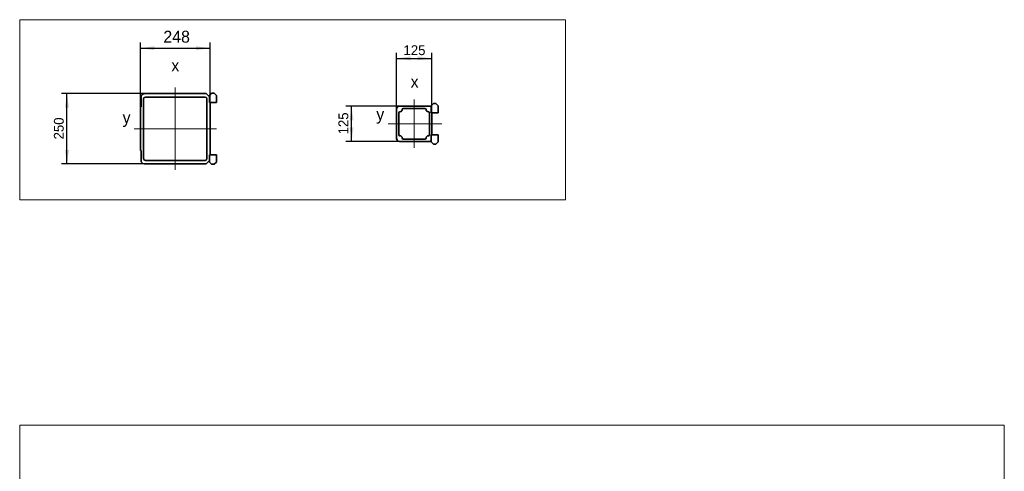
# Model space of a CAD drawing. Header units: millimetres. Extents: x 21 to 401, y 28 to 281.
# Tile 14 of 14: x 226 to 401, y 185 to 265. Entities that reach past the tile are written whole.
import ezdxf

# ---------------------------------------------------------------- set-up
doc = ezdxf.new("R2010")
doc.units = ezdxf.units.MM
doc.linetypes.add('SLD-Durchgehend', pattern=[0])
doc.linetypes.add('SLD-Punktstrich', pattern=[19.05, 15.24, -1.27, 1.27, -1.27])
doc.layers.add('KOPF', color=7, linetype='SLD-Durchgehend')
doc.styles.add('SLDTEXTSTYLE0', font='Gill Sans MT Pro Medium')
doc.styles.add('SLDTEXTSTYLE2', font='GIL_____.TTF')
doc.dimstyles.new('SLDDIMSTYLE5', dxfattribs={"dimtxt": 1.75, "dimasz": 2.5, "dimexe": 0, "dimexo": 0.0625, "dimgap": 0.4375, "dimtad": 1, "dimlfac": 20, "dimrnd": 1e-09, "dimzin": 12, "dimdsep": 46, "dimtxsty": 'SLDTEXTSTYLE2', "dimsah": 1, "dimcen": 0.09, "dimadec": 0, "dimazin": 3, "dimtfac": 1, "dimtofl": 0, "dimtmove": 0, "dimatfit": 3, "dimfxl": 1, "dimfrac": 2, "dimtolj": 1, "dimtzin": 12, "dimarcsym": 0})
doc.dimstyles.new('SLDDIMSTYLE8', dxfattribs={"dimtxt": 1.924756, "dimasz": 2.5, "dimexe": 0, "dimexo": 0.0625, "dimgap": 0.481189, "dimtad": 1, "dimlfac": 20, "dimrnd": 1e-09, "dimzin": 12, "dimdsep": 46, "dimtxsty": 'SLDTEXTSTYLE0', "dimsah": 1, "dimcen": 0.09, "dimadec": 0, "dimazin": 3, "dimtfac": 1, "dimtofl": 0, "dimtmove": 0, "dimatfit": 3, "dimfxl": 1, "dimfrac": 2, "dimtolj": 1, "dimtzin": 12, "dimarcsym": 0})

# ---------------------------------------------------------------- blocks, each defined once
blk = doc.blocks.new('_D_57')
at = {"layer": 'KOPF'}
for p, q in [((248.08, 252.22), (233.14, 252.22)), ((234.14, 239.72), (234.14, 252.22)), ((248.08, 239.72), (233.14, 239.72))]:
    blk.add_line(p, q, dxfattribs=at)
for points in [[(234.14, 252.22), (233.79, 249.72), (234.49, 249.72)], [(234.14, 239.72), (234.49, 242.22), (233.79, 242.22)]]:
    blk.add_solid(points, dxfattribs=at)
at = {"layer": 'KOPF', "insert": (231.81, 244.07), "char_height": 1.75, "attachment_point": 1, "rotation": 90, "style": 'SLDTEXTSTYLE2'}
blk.add_mtext('250', dxfattribs=at)
blk = doc.blocks.new('_D_58')
at = {"layer": 'KOPF', "color": 7}
for p, q in [((247.19, 249.84), (247.19, 261.27)), ((259.59, 250.62), (259.59, 261.27)), ((247.19, 260.27), (259.59, 260.27))]:
    blk.add_line(p, q, dxfattribs=at)
for points in [[(247.19, 260.27), (249.69, 259.92), (249.69, 260.62)], [(259.59, 260.27), (257.09, 260.62), (257.09, 259.92)]]:
    blk.add_solid(points, dxfattribs=at)
at = {"layer": 'KOPF', "color": 7, "insert": (251.27, 263.37), "char_height": 2.117, "attachment_point": 1, "style": 'SLDTEXTSTYLE0'}
blk.add_mtext('248', dxfattribs=at)
blk = doc.blocks.new('_D_59')
at = {"layer": 'KOPF'}
for p, q in [((293.22, 249.98), (283.72, 249.98)), ((284.72, 243.73), (284.72, 249.98)), ((293.22, 243.73), (283.72, 243.73))]:
    blk.add_line(p, q, dxfattribs=at)
for points in [[(284.72, 249.98), (284.37, 247.48), (285.07, 247.48)], [(284.72, 243.73), (285.07, 246.23), (284.37, 246.23)]]:
    blk.add_solid(points, dxfattribs=at)
at = {"layer": 'KOPF', "insert": (282.39, 244.96), "char_height": 1.75, "attachment_point": 1, "rotation": 90, "style": 'SLDTEXTSTYLE2'}
blk.add_mtext('125', dxfattribs=at)
blk = doc.blocks.new('_D_60')
at = {"layer": 'KOPF'}
for p, q in [((292.72, 249.48), (292.72, 259.46)), ((298.97, 248.81), (298.97, 259.46)), ((292.72, 258.46), (298.97, 258.46))]:
    blk.add_line(p, q, dxfattribs=at)
for points in [[(292.72, 258.46), (295.22, 258.11), (295.22, 258.81)], [(298.97, 258.46), (296.47, 258.81), (296.47, 258.11)]]:
    blk.add_solid(points, dxfattribs=at)
at = {"layer": 'KOPF', "insert": (293.95, 260.79), "char_height": 1.75, "attachment_point": 1, "style": 'SLDTEXTSTYLE2'}
blk.add_mtext('125', dxfattribs=at)

msp = doc.modelspace()

# ---------------------------------------------------------------- linework, layer by layer
at = {"color": 7, "linetype": 'SLD-Durchgehend', "lineweight": 35}
for p, q in [((258.70305, 252.2193), (248.07805, 252.2193)), ((258.88298, 252.20187), (259.46555, 251.6193)), ((259.46555, 251.8793), (259.85555, 252.2693)), ((259.85555, 252.2693), (260.31055, 252.2693)), ((260.31055, 252.2693), (260.70055, 251.8793)), ((247.31555, 249.8443), (247.31555, 251.82724)), ((247.76555, 251.2818), (247.76555, 240.6568)), ((258.70305, 251.5943), (248.07805, 251.5943)), ((259.01555, 240.6568), (259.01555, 251.2818)), ((259.46555, 251.6193), (259.46555, 251.8793)), ((259.46555, 251.6193), (259.46555, 250.6193)), ((259.46555, 250.6193), (259.59055, 250.6193)), ((260.70055, 250.6193), (259.59055, 250.6193)), ((259.59055, 250.6193), (259.59055, 241.3193)), ((260.70055, 251.8793), (260.70055, 250.6193)), ((298.87005, 250.06618), (299.26005, 250.45618)), ((299.26005, 250.45618), (299.71505, 250.45618)), ((300.10505, 250.06618), (299.71505, 250.45618)), ((247.19055, 242.0943), (247.19055, 249.8443)), ((247.19055, 249.8443), (247.31555, 249.8443)), ((292.72005, 249.48118), (292.72005, 244.23118)), ((293.12005, 244.93118), (293.12005, 248.78118)), ((298.74505, 249.98118), (293.22005, 249.98118)), ((297.77005, 249.58118), (293.92005, 249.58118)), ((298.57005, 244.93118), (298.57005, 248.78118)), ((298.87005, 249.85618), (298.74505, 249.98118)), ((298.87005, 249.85618), (298.87005, 250.06618)), ((298.87005, 248.80618), (298.87005, 249.85618)), ((298.97005, 248.80618), (298.87005, 248.80618)), ((298.97005, 244.90618), (298.97005, 248.80618)), ((298.97005, 248.80618), (300.10505, 248.80618)), ((300.10505, 248.80618), (300.10505, 250.06618)), ((293.22005, 243.73118), (298.74505, 243.73118)), ((297.77005, 244.13118), (293.92005, 244.13118)), ((298.74505, 243.73118), (298.87005, 243.85618)), ((298.87005, 244.90618), (298.97005, 244.90618)), ((298.87005, 243.85618), (298.87005, 244.90618)), ((298.87005, 243.85618), (298.87005, 243.64618)), ((298.87005, 243.64618), (299.26005, 243.25618)), ((298.97005, 244.90618), (300.10505, 244.90618)), ((299.26005, 243.25618), (299.71505, 243.25618)), ((300.10505, 243.64618), (299.71505, 243.25618)), ((300.10505, 244.90618), (300.10505, 243.64618)), ((247.31555, 242.0943), (247.19055, 242.0943)), ((247.31555, 240.11137), (247.31555, 242.0943)), ((248.07805, 240.3443), (258.70305, 240.3443)), ((259.46555, 240.3193), (258.88298, 239.73673)), ((259.59055, 241.3193), (259.46555, 241.3193)), ((259.46555, 241.3193), (259.46555, 240.3193)), ((259.46555, 240.3193), (259.46555, 240.0593)), ((259.46555, 240.0593), (259.85555, 239.6693)), ((260.70055, 241.3193), (259.59055, 241.3193)), ((260.31055, 239.6693), (260.70055, 240.0593)), ((260.70055, 240.0593), (260.70055, 241.3193)), ((248.07805, 239.7193), (258.70305, 239.7193)), ((259.85555, 239.6693), (260.31055, 239.6693))]:
    msp.add_line(p, q, dxfattribs=at)
for centre, radius, start, end in [((248.07805, 251.2818), 0.9375, 90, 144.4228974), ((258.70305, 251.2818), 0.9375, 78.9349453, 90), ((248.07805, 251.2818), 0.3125, 90, 180), ((258.70305, 251.2818), 0.3125, 0, 90), ((293.22005, 249.48118), 0.5, 90, 180), ((293.32005, 248.78118), 0.2, 90, 180), ((293.32005, 249.38118), 0.4, 270, 0), ((293.92005, 249.38118), 0.2, 90, 180), ((297.77005, 249.38118), 0.2, 0, 90), ((298.37005, 249.38118), 0.4, 180, 270), ((298.37005, 248.78118), 0.2, 0, 90), ((293.22005, 244.23118), 0.5, 180, 270), ((293.32005, 244.93118), 0.2, 180, 270), ((293.32005, 244.33118), 0.4, 0, 90), ((293.92005, 244.33118), 0.2, 180, 270), ((297.77005, 244.33118), 0.2, 270, 0), ((298.37005, 244.33118), 0.4, 90, 180), ((298.37005, 244.93118), 0.2, 270, 0), ((248.07805, 240.6568), 0.9375, 215.5771026, 270), ((248.07805, 240.6568), 0.3125, 180, 270), ((258.70305, 240.6568), 0.3125, 270, 0), ((258.70305, 240.6568), 0.9375, 270, 281.0650547)]:
    msp.add_arc(centre, radius, start, end, dxfattribs=at)
at = {"layer": 'KOPF', "lineweight": 18}
for p, q in [((225.73608, 265.32761), (322.73608, 265.32761)), ((225.73608, 265.32761), (225.73608, 233.32761)), ((322.73608, 265.32761), (322.73608, 233.32761)), ((225.73608, 233.32761), (322.73608, 233.32761)), ((225.73608, 193.32761), (400.73608, 193.32761)), ((225.73608, 193.32761), (225.73608, 28.32761)), ((400.73608, 193.32761), (400.73608, 28.32761))]:
    msp.add_line(p, q, dxfattribs=at)
at = {"layer": 'KOPF', "color": 7, "linetype": 'SLD-Punktstrich', "lineweight": 18, "ltscale": 2.5}
msp.add_line((253.39055, 238.6568), (253.39055, 253.2818), dxfattribs=at)
at = {"layer": 'KOPF', "linetype": 'SLD-Punktstrich', "lineweight": 18, "ltscale": 2.5}
for p, q in [((295.84505, 242.56868), (295.84505, 251.14368)), ((300.74505, 246.85618), (291.22005, 246.85618)), ((246.07805, 245.9693), (260.70305, 245.9693))]:
    msp.add_line(p, q, dxfattribs=at)

# ---------------------------------------------------------------- texts
at = {"layer": 'KOPF', "char_height": 2.11667, "attachment_point": 1, "style": 'SLDTEXTSTYLE0'}
for s, insert in [('x', (252.68499, 258.26332)), ('x', (295.21742, 255.37183)), ('y', (289.11524, 249.61488)), ('y', (244.02108, 249.03216))]:
    msp.add_mtext(s, dxfattribs=dict(at, insert=insert))

# ---------------------------------------------------------------- dimensions: what is measured, and where the dimension line sits
at = {"layer": 'KOPF', "color": 7}
dim = msp.add_linear_dim(base=(259.59055, 260.2693), p1=(247.19055, 249.8443), p2=(259.59055, 250.6193), dimstyle='SLDDIMSTYLE8', dxfattribs=at)
dim.commit()
dim.dimension.update_dxf_attribs({"geometry": '_D_58', "text_midpoint": (253.39055, 260.2693), "dimtype": 160})
at = {"layer": 'KOPF'}
dim = msp.add_linear_dim(base=(298.97005, 258.45618), p1=(292.72005, 249.48118), p2=(298.97005, 248.80618), dimstyle='SLDDIMSTYLE5', dxfattribs=at)
dim.commit()
dim.dimension.update_dxf_attribs({"geometry": '_D_60', "text_midpoint": (295.84505, 258.45618), "dimtype": 160})
for base, p1, p2, picture, middle in [((234.14055, 252.2193), (248.07805, 239.7193), (248.07805, 252.2193), '_D_57', (234.14055, 245.9693)), ((284.72005, 249.98118), (293.22005, 243.73118), (293.22005, 249.98118), '_D_59', (284.72005, 246.85618))]:
    dim = msp.add_linear_dim(base=base, p1=p1, p2=p2, angle=90, dimstyle='SLDDIMSTYLE5', dxfattribs=at)
    dim.commit()
    dim.dimension.update_dxf_attribs({"geometry": picture, "text_midpoint": middle, "dimtype": 160})

doc.saveas('drawing.dxf')
